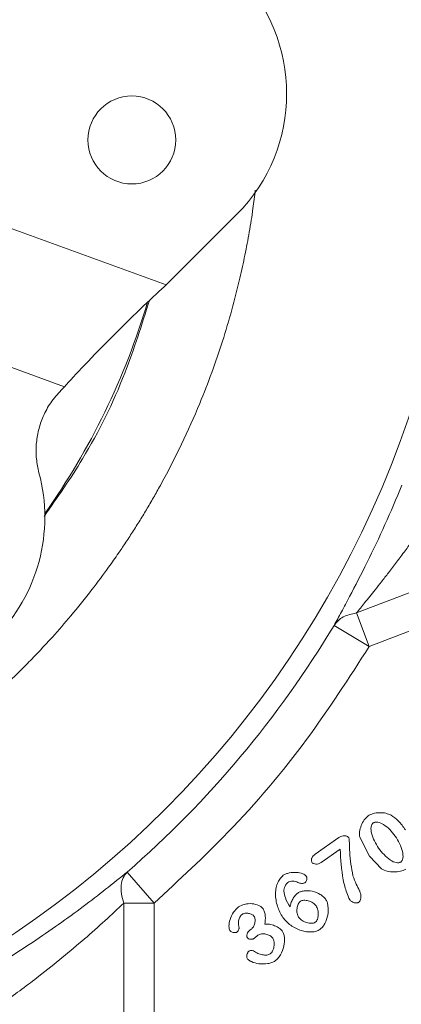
# Model space of a CAD drawing. Header units: inches. Extents: x 0.3 to 33.9, y 0.2 to 21.7.
# Tile 5 of 25: x 8.3 to 9.4, y 7.8 to 10.7. Entities that reach past the tile are written whole.
import ezdxf

# ---------------------------------------------------------------- set-up
doc = ezdxf.new("R2010")
doc.units = ezdxf.units.IN
doc.header["$MEASUREMENT"] = 0
doc.layers.add('SLD-0', color=7, linetype='Continuous', lineweight=15)
doc.styles.add('SLDTEXTSTYLE0', font='TXT', dxfattribs={"width": 0.75})
doc.dimstyles.new('SLDDIMSTYLE0', dxfattribs={"dimtxt": 0.25, "dimasz": 0.13, "dimexe": 0, "dimexo": 0.0625, "dimgap": 0.0625, "dimtad": 0, "dimtih": 1, "dimtoh": 1, "dimdec": 4, "dimrnd": 1e-09, "dimzin": 12, "dimdsep": 46, "dimtxsty": 'SLDTEXTSTYLE0', "dimsah": 1, "dimcen": 0.09, "dimadec": 0, "dimazin": 3, "dimtfac": 1, "dimtdec": 4, "dimtofl": 0, "dimtmove": 0, "dimatfit": 3, "dimfxl": 1, "dimfrac": 2, "dimtolj": 1, "dimtzin": 12, "dimarcsym": 0})
doc.dimstyles.new('SLDDIMSTYLE1', dxfattribs={"dimtxt": 0.25, "dimasz": 0.13, "dimexe": 0, "dimexo": 0.0625, "dimgap": 0.0625, "dimtad": 0, "dimtih": 1, "dimtoh": 1, "dimdec": 4, "dimrnd": 1e-09, "dimzin": 4, "dimdsep": 46, "dimtxsty": 'SLDTEXTSTYLE0', "dimsah": 1, "dimcen": 0.09, "dimadec": 0, "dimazin": 1, "dimtfac": 1, "dimtdec": 4, "dimtofl": 0, "dimtmove": 0, "dimatfit": 3, "dimfxl": 1, "dimfrac": 2, "dimtolj": 1, "dimtzin": 12, "dimarcsym": 0})

# ---------------------------------------------------------------- blocks, each defined once
blk = doc.blocks.new('*D10')
at = {"layer": 'SLD-0'}
for p, q in [((6.6938, 13.5153), (15.0894, 13.5153)), ((14.9644, 13.5153), (14.9644, 9.6539)), ((14.4853, 9.2798), (14.4345, 9.2798)), ((14.4345, 9.2798), (14.4345, 8.883)), ((15.4435, 9.2798), (15.4943, 9.2798)), ((15.4943, 9.2798), (15.4943, 8.883)), ((14.4345, 8.883), (14.4853, 8.883)), ((15.4943, 8.883), (15.4435, 8.883)), ((14.9644, 4.9707), (14.9644, 8.8322)), ((7.9438, 4.9707), (15.0894, 4.9707))]:
    blk.add_line(p, q, dxfattribs=at)
for points in [[(14.9644, 13.5153), (14.9444, 13.3853), (14.9844, 13.3853)], [(14.9644, 4.9707), (14.9844, 5.1007), (14.9444, 5.1007)]]:
    blk.add_solid(points, dxfattribs=at)
at = {"layer": 'SLD-0', "char_height": 0.25, "attachment_point": 1, "style": 'SLDTEXTSTYLE0'}
for s, insert in [('8.54', (14.5396, 9.6529, 0.0039)), ('217.0', (14.5488, 9.2052, 0.0039))]:
    blk.add_mtext(s, dxfattribs=dict(at, insert=insert))
blk = doc.blocks.new('*D11')
at = {"layer": 'SLD-0'}
for p, q in [((6.6938, 13.5153), (13.4358, 13.5153)), ((13.3108, 13.5153), (13.3108, 10.2739)), ((12.8317, 9.8998), (12.781, 9.8998)), ((12.781, 9.8998), (12.781, 9.503)), ((13.7899, 9.8998), (13.8407, 9.8998)), ((13.8407, 9.8998), (13.8407, 9.503)), ((12.781, 9.503), (12.8317, 9.503)), ((13.8407, 9.503), (13.7899, 9.503)), ((13.3108, 6.2107), (13.3108, 9.4522)), ((11.003, 6.2107), (13.4358, 6.2107))]:
    blk.add_line(p, q, dxfattribs=at)
for points in [[(13.3108, 13.5153), (13.2908, 13.3853), (13.3308, 13.3853)], [(13.3108, 6.2107), (13.3308, 6.3407), (13.2908, 6.3407)]]:
    blk.add_solid(points, dxfattribs=at)
at = {"layer": 'SLD-0', "char_height": 0.25, "attachment_point": 1, "style": 'SLDTEXTSTYLE0'}
for s, insert in [('7.30', (12.886, 10.2729, 0.0039)), ('185.5', (12.8952, 9.8252, 0.0039))]:
    blk.add_mtext(s, dxfattribs=dict(at, insert=insert))
blk = doc.blocks.new('*D13')
at = {"layer": 'SLD-0'}
for p, q in [((11.252, 8.0773), (11.252, 2.0898)), ((7.8938, 6.3962), (7.8938, 2.0898)), ((9.1861, 2.2516), (9.1354, 2.2516)), ((9.1354, 2.2516), (9.1354, 1.8547)), ((9.9596, 2.2516), (10.0104, 2.2516)), ((10.0104, 2.2516), (10.0104, 1.8547)), ((7.8938, 2.2148), (9.0465, 2.2148)), ((11.252, 2.2148), (10.0992, 2.2148)), ((9.1354, 1.8547), (9.1861, 1.8547)), ((10.0104, 1.8547), (9.9596, 1.8547))]:
    blk.add_line(p, q, dxfattribs=at)
for points in [[(7.8938, 2.2148), (8.0238, 2.1948), (8.0238, 2.2348)], [(11.252, 2.2148), (11.122, 2.2348), (11.122, 2.1948)]]:
    blk.add_solid(points, dxfattribs=at)
at = {"layer": 'SLD-0', "char_height": 0.25, "attachment_point": 1, "style": 'SLDTEXTSTYLE0'}
for s, insert in [('3.36', (9.1481, 2.6247, -0.972)), ('85.3', (9.2496, 2.177, -0.972))]:
    blk.add_mtext(s, dxfattribs=dict(at, insert=insert))

msp = doc.modelspace()

# ---------------------------------------------------------------- linework, layer by layer
at = {"color": 7, "linetype": 'Continuous', "lineweight": 15}
for p, q in [((8.94221, 10.0821), (8.73649, 9.87639)), ((8.25381, 10.05207), (8.73649, 9.87639)), ((8.43919, 9.57909), (8.12698, 9.69272)), ((8.43919, 9.57909), (8.42878, 9.56868)), ((9.29257, 8.91758), (9.86303, 9.13656)), ((9.33014, 8.81971), (9.9006, 9.03868)), ((9.29257, 8.91758), (9.33014, 8.81971)), ((9.22737, 8.88151), (9.33014, 8.81971)), ((9.17204, 8.21249), (9.24159, 8.26119)), ((9.33067, 8.20696), (9.30246, 8.26189)), ((9.24511, 8.22713), (9.18921, 8.18798)), ((9.36628, 8.16946), (9.33067, 8.20696)), ((8.62209, 8.16034), (8.70079, 8.06984)), ((8.6126, 7.46282), (8.6126, 8.06984)), ((8.70079, 8.06984), (8.6126, 8.06984)), ((8.70079, 7.46282), (8.70079, 8.06984)), ((8.98056, 7.99024), (8.98478, 7.9932))]:
    msp.add_line(p, q, dxfattribs=at)
for centre, radius in [((6.64377, 10.43532), 2.95632), ((8.63569, 10.30026), 0.1285)]:
    msp.add_circle(centre, radius, dxfattribs=at)
for centre, radius, start, end in [((6.64377, 10.43532), 2.12717, 324.75955, 343.35867), ((7.88121, 9.19788), 0.5, 254.9895, 15.0105), ((6.64377, 10.43532), 3.01484, 311.01012, 328.97677)]:
    msp.add_arc(centre, radius, start, end, dxfattribs=at)
for centre, major_axis, ratio, start_param, end_param in [((8.58764, 10.43532), (0.50095, 0), 0.9980992, 5.4987385, 7.0676321), ((8.59282, 9.72593), (0.1718, 0.17155), 0.0395568, 0.5420775, 2.6364726)]:
    msp.add_ellipse(centre, major_axis=major_axis, ratio=ratio, start_param=start_param, end_param=end_param, dxfattribs=at)
at = {"color": 8, "linetype": 'Continuous', "lineweight": 15}
for points, knots in [([(8.99695, 10.15388), (8.99474, 10.13583), (8.98973, 10.09479), (8.97954, 10.03139), (8.96681, 9.9635), (8.94339, 9.85631), (8.903, 9.71027), (8.82896, 9.50802), (8.75747, 9.35882), (8.70164, 9.25921), (8.68099, 9.22381), (8.65972, 9.18878), (8.63786, 9.15413), (8.61678, 9.12198), (8.59355, 9.0877), (8.56191, 9.04271), (8.51606, 8.9812), (8.46116, 8.9131), (8.40687, 8.85077), (8.36107, 8.80144), (8.26097, 8.69895), (8.09196, 8.55054), (7.83358, 8.3777), (7.62578, 8.27503), (7.48615, 8.21955), (7.42425, 8.19703), (7.35954, 8.17545), (7.29011, 8.15454), (7.21373, 8.13434), (7.14438, 8.11843), (7.089, 8.10735), (7.04244, 8.09895), (6.99237, 8.09096), (6.95124, 8.08486), (6.92612, 8.08225), (6.92311, 8.08194)], [0, 0, 0, 0, 0.0172606, 0.0392474, 0.060958, 0.0828299, 0.1434072, 0.2046356, 0.2871184, 0.3000863, 0.3130541, 0.3260219, 0.3389896, 0.3519571, 0.3625107, 0.3783052, 0.4041759, 0.4353292, 0.4613341, 0.4826339, 0.4992281, 0.5973476, 0.6954666, 0.7935867, 0.8166805, 0.8381051, 0.8561157, 0.8814333, 0.9069333, 0.9311107, 0.9489816, 0.960546, 0.976022, 0.9971256, 1, 1, 1, 1]), ([(8.68717, 9.83115), (8.66474, 9.75979), (8.61438, 9.59964), (8.50994, 9.38693), (8.41778, 9.25528), (8.379, 9.19989)], [0, 0, 0, 0, 0.3176154, 0.7128861, 1, 1, 1, 1])]:
    msp.add_open_spline(points, degree=3, knots=knots, dxfattribs=at)
at = {"color": 7, "linetype": 'Continuous', "lineweight": 15}
for points, knots in [([(8.36415, 9.32738), (8.36121, 9.34093), (8.35524, 9.3684), (8.3552, 9.41059), (8.36178, 9.45253), (8.37587, 9.49363), (8.39749, 9.53377), (8.41823, 9.55691), (8.42878, 9.56868)], [0, 0, 0, 0, 0.1587677, 0.3221376, 0.4809061, 0.6442819, 0.8190368, 1, 1, 1, 1]), ([(9.42578, 9.29088), (9.4094, 9.2522), (9.37658, 9.17468), (9.32394, 9.06439), (9.28065, 8.9801), (9.24821, 8.91969), (9.23432, 8.89425), (9.22737, 8.88151)], [0, 0, 0, 0, 0.2481025, 0.4971169, 0.7471168, 0.8734034, 1, 1, 1, 1]), ([(9.53669, 9.24526), (9.52997, 9.23515), (9.51453, 9.21197), (9.48822, 9.17364), (9.461, 9.13517), (9.43427, 9.09854), (9.41046, 9.06665), (9.38729, 9.03626), (9.3664, 9.00943), (9.34285, 8.97966), (9.31768, 8.94833), (9.30046, 8.92725), (9.29257, 8.91758)], [0, 0, 0, 0, 0.0833868, 0.1913259, 0.3202676, 0.4103516, 0.5094048, 0.602859, 0.6863926, 0.7600468, 0.8899997, 1, 1, 1, 1]), ([(9.22737, 8.88151), (9.23532, 8.89084), (9.25124, 8.90949), (9.27879, 8.91489), (9.29257, 8.91758)], [0, 0, 0, 0, 0.5000004, 1, 1, 1, 1]), ([(8.70079, 8.06984), (8.77412, 8.13743), (8.93475, 8.28549), (9.14739, 8.53636), (9.27095, 8.72793), (9.33014, 8.81971)], [0, 0, 0, 0, 0.3043751, 0.6667342, 1, 1, 1, 1]), ([(9.30246, 8.26189), (9.30202, 8.26739), (9.30107, 8.27915), (9.30646, 8.2965), (9.31416, 8.31296), (9.32276, 8.32103), (9.32679, 8.32481)], [0, 0, 0, 0, 0.2339958, 0.4999392, 0.765931, 1, 1, 1, 1]), ([(9.32679, 8.32481), (9.3315, 8.32718), (9.34194, 8.33243), (9.3601, 8.33425), (9.3784, 8.33335), (9.38927, 8.32876), (9.39422, 8.32668)], [0, 0, 0, 0, 0.2247097, 0.4973521, 0.7713236, 1, 1, 1, 1]), ([(9.39422, 8.32668), (9.40133, 8.32144), (9.41767, 8.30941), (9.42955, 8.29291), (9.43626, 8.2836)], [0, 0, 0, 0, 0.4354221, 1, 1, 1, 1]), ([(9.34195, 8.30393), (9.34115, 8.30328), (9.33953, 8.30197), (9.33701, 8.29818), (9.33439, 8.28883), (9.33736, 8.2636), (9.34882, 8.24417), (9.35717, 8.23002)], [0, 0, 0, 0, 0.03813, 0.0775943, 0.167568, 0.3940771, 1, 1, 1, 1]), ([(9.40621, 8.26561), (9.40115, 8.27209), (9.39127, 8.28477), (9.37398, 8.29894), (9.35876, 8.30626), (9.34895, 8.30665), (9.34459, 8.30552), (9.34281, 8.30445), (9.34195, 8.30393)], [0, 0, 0, 0, 0.3071141, 0.6006575, 0.8331269, 0.922874, 0.9622245, 1, 1, 1, 1]), ([(9.24159, 8.26119), (9.24417, 8.26269), (9.24914, 8.26556), (9.25621, 8.26664), (9.26141, 8.2662), (9.26486, 8.26516), (9.26787, 8.26347), (9.26931, 8.26177), (9.27002, 8.26094)], [0, 0, 0, 0, 0.2854853, 0.5495948, 0.6737493, 0.7861035, 0.8959025, 1, 1, 1, 1]), ([(9.27002, 8.26094), (9.27031, 8.26031), (9.27105, 8.25867), (9.27173, 8.2537), (9.27253, 8.24012), (9.27235, 8.20426), (9.27821, 8.17211), (9.28239, 8.14922)], [0, 0, 0, 0, 0.01855956, 0.04763756, 0.13235551, 0.38209052, 1, 1, 1, 1]), ([(9.42225, 8.18976), (9.42303, 8.19039), (9.42463, 8.19171), (9.42712, 8.19554), (9.42992, 8.2052), (9.42684, 8.23126), (9.41485, 8.25121), (9.40621, 8.26561)], [0, 0, 0, 0, 0.0363914, 0.0750865, 0.1637723, 0.39634, 1, 1, 1, 1]), ([(9.1626, 8.18897), (9.16209, 8.18988), (9.16105, 8.19169), (9.16069, 8.19488), (9.16113, 8.19812), (9.16275, 8.20251), (9.16619, 8.20773), (9.17007, 8.21089), (9.17204, 8.21249)], [0, 0, 0, 0, 0.1115006, 0.2235634, 0.3381898, 0.4620281, 0.7264539, 1, 1, 1, 1]), ([(9.27306, 8.07953), (9.27007, 8.08615), (9.26159, 8.10486), (9.24969, 8.15417), (9.24699, 8.19728), (9.24511, 8.22713)], [0, 0, 0, 0, 0.14393428, 0.40727244, 1, 1, 1, 1]), ([(9.35717, 8.23002), (9.3677, 8.21716), (9.38228, 8.19936), (9.40548, 8.18784), (9.41536, 8.18722), (9.41968, 8.18824), (9.42142, 8.18926), (9.42225, 8.18976)], [0, 0, 0, 0, 0.6054798, 0.8382477, 0.9262164, 0.9643766, 1, 1, 1, 1]), ([(9.18921, 8.18798), (9.18688, 8.1867), (9.18229, 8.18416), (9.17462, 8.18329), (9.16861, 8.18438), (9.16465, 8.18658), (9.16327, 8.18819), (9.1626, 8.18897)], [0, 0, 0, 0, 0.2731643, 0.53865713, 0.78164245, 0.89487363, 1, 1, 1, 1]), ([(8.00701, 7.75726), (8.06593, 7.78856), (8.18393, 7.85124), (8.34738, 7.95474), (8.49736, 8.06058), (8.58046, 8.12704), (8.62209, 8.16034)], [0, 0, 0, 0, 0.2486008, 0.4977993, 0.7483564, 1, 1, 1, 1]), ([(8.6126, 8.06984), (8.60974, 8.07895), (8.60403, 8.09715), (8.60366, 8.12251), (8.60902, 8.14476), (8.61774, 8.15515), (8.62209, 8.16034)], [0, 0, 0, 0, 0.2499998, 0.4999987, 0.7499987, 1, 1, 1, 1]), ([(9.07714, 8.02782), (9.07144, 8.03829), (9.05965, 8.05993), (9.0551, 8.09074), (9.0575, 8.11458), (9.0624, 8.12982), (9.06927, 8.14236), (9.07584, 8.14817), (9.07883, 8.15082)], [0, 0, 0, 0, 0.2670661, 0.5518806, 0.6834454, 0.8037644, 0.9105631, 1, 1, 1, 1]), ([(9.07883, 8.15082), (9.08141, 8.15231), (9.08689, 8.15548), (9.09986, 8.15898), (9.11658, 8.1602), (9.13208, 8.15722), (9.14177, 8.15298), (9.14473, 8.14999), (9.14598, 8.14872)], [0, 0, 0, 0, 0.12501916, 0.26599664, 0.56178583, 0.82394141, 0.92542818, 1, 1, 1, 1]), ([(9.14598, 8.14872), (9.14632, 8.1481), (9.14706, 8.14674), (9.14762, 8.14333), (9.1474, 8.13869), (9.14603, 8.13418), (9.14421, 8.13106), (9.14296, 8.12997), (9.14237, 8.12946)], [0, 0, 0, 0, 0.1013533, 0.2207725, 0.4890815, 0.7620022, 0.8897295, 1, 1, 1, 1]), ([(9.28239, 8.14922), (9.28557, 8.14112), (9.29137, 8.12637), (9.29908, 8.11117), (9.30255, 8.10359), (9.30304, 8.1025)], [0, 0, 0, 0, 0.5105318, 0.9300301, 1, 1, 1, 1]), ([(9.43729, 8.16879), (9.43227, 8.16641), (9.42126, 8.1612), (9.40224, 8.1603), (9.383, 8.16165), (9.37159, 8.16698), (9.36628, 8.16946)], [0, 0, 0, 0, 0.22427881, 0.49157933, 0.7632888, 1, 1, 1, 1]), ([(9.09193, 8.13031), (9.09045, 8.12885), (9.08709, 8.12554), (9.08375, 8.11885), (9.08085, 8.11171), (9.08031, 8.10668), (9.08005, 8.10436)], [0, 0, 0, 0, 0.2127986, 0.4820057, 0.7605229, 1, 1, 1, 1]), ([(9.12146, 8.13029), (9.11932, 8.13129), (9.11467, 8.13347), (9.10673, 8.13399), (9.09874, 8.13358), (9.09408, 8.13134), (9.09193, 8.13031)], [0, 0, 0, 0, 0.2291843, 0.4989558, 0.7688858, 1, 1, 1, 1]), ([(9.14237, 8.12946), (9.14175, 8.1291), (9.14038, 8.12832), (9.13694, 8.12746), (9.13217, 8.12716), (9.1264, 8.12774), (9.12304, 8.12947), (9.12146, 8.13029)], [0, 0, 0, 0, 0.0990887, 0.2163754, 0.4824288, 0.7572392, 1, 1, 1, 1]), ([(9.08005, 8.10436), (9.08129, 8.09771), (9.08435, 8.0813), (9.09326, 8.0671), (9.09856, 8.05865)], [0, 0, 0, 0, 0.4053084, 1, 1, 1, 1]), ([(9.09856, 8.05865), (9.09927, 8.06236), (9.10078, 8.07025), (9.1062, 8.08125), (9.1126, 8.09154), (9.11845, 8.09673), (9.12115, 8.09912)], [0, 0, 0, 0, 0.2381566, 0.5070003, 0.7722232, 1, 1, 1, 1]), ([(9.12115, 8.09912), (9.12372, 8.10052), (9.12942, 8.10362), (9.14389, 8.10644), (9.1642, 8.10535), (9.18322, 8.09767), (9.19585, 8.08911), (9.20031, 8.08395), (9.20231, 8.08164)], [0, 0, 0, 0, 0.0979767, 0.2174946, 0.4905467, 0.771156, 0.8973823, 1, 1, 1, 1]), ([(9.30304, 8.1025), (9.30408, 8.09945), (9.30608, 8.09358), (9.30606, 8.08466), (9.30429, 8.0781), (9.3018, 8.07393), (9.30012, 8.07251), (9.29933, 8.07183)], [0, 0, 0, 0, 0.29258201, 0.56294497, 0.80017184, 0.90548935, 1, 1, 1, 1]), ([(8.06141, 7.65038), (8.09596, 7.67136), (8.16495, 7.71325), (8.26641, 7.78255), (8.35563, 7.84858), (8.43303, 7.91037), (8.49742, 7.96482), (8.55796, 8.01854), (8.59443, 8.05278), (8.6126, 8.06984)], [0, 0, 0, 0, 0.1620415, 0.3236402, 0.4991122, 0.624439, 0.7500882, 0.8754622, 1, 1, 1, 1]), ([(8.92268, 7.98912), (8.92193, 7.99076), (8.92011, 7.99474), (8.91938, 8.00601), (8.9224, 8.02304), (8.93171, 8.04326), (8.94259, 8.05372), (8.94775, 8.05868)], [0, 0, 0, 0, 0.0686969, 0.1666853, 0.4252917, 0.7273437, 1, 1, 1, 1]), ([(8.94775, 8.05868), (8.9535, 8.06151), (8.96588, 8.06761), (8.98698, 8.06883), (9.00381, 8.06467), (9.01452, 8.0586), (9.01806, 8.05465), (9.01965, 8.05288)], [0, 0, 0, 0, 0.2462366, 0.5305014, 0.7955573, 0.9086561, 1, 1, 1, 1]), ([(9.12886, 8.07501), (9.12772, 8.07399), (9.12519, 8.0717), (9.12132, 8.06475), (9.11829, 8.05397), (9.11842, 8.04244), (9.12048, 8.03374), (9.12254, 8.03013), (9.1235, 8.02843)], [0, 0, 0, 0, 0.0907947, 0.2030611, 0.4698168, 0.7524496, 0.8838279, 1, 1, 1, 1]), ([(9.17467, 8.06174), (9.17164, 8.06493), (9.16526, 8.07163), (9.15232, 8.07695), (9.14119, 8.07839), (9.13326, 8.07736), (9.13023, 8.07574), (9.12886, 8.07501)], [0, 0, 0, 0, 0.25587845, 0.53847756, 0.79949887, 0.90922028, 1, 1, 1, 1]), ([(9.1723, 8.01348), (9.17353, 8.01459), (9.17623, 8.01701), (9.17971, 8.02439), (9.18165, 8.03539), (9.18091, 8.04936), (9.17671, 8.05769), (9.17467, 8.06174)], [0, 0, 0, 0, 0.0954846, 0.2081276, 0.4638002, 0.739462, 1, 1, 1, 1]), ([(9.20231, 8.08164), (9.20392, 8.07873), (9.20743, 8.07238), (9.21067, 8.05645), (9.21001, 8.03451), (9.20298, 8.01363), (9.19428, 7.99963), (9.18866, 7.99477), (9.18607, 7.99253)], [0, 0, 0, 0, 0.1022525, 0.2231233, 0.4964813, 0.7714776, 0.894517, 1, 1, 1, 1]), ([(9.29933, 8.07183), (9.29845, 8.07134), (9.2966, 8.07031), (9.292, 8.06964), (9.28578, 8.0705), (9.27846, 8.07362), (9.27486, 8.07757), (9.27306, 8.07953)], [0, 0, 0, 0, 0.10146386, 0.21353475, 0.46291696, 0.73228606, 1, 1, 1, 1]), ([(8.9588, 8.03673), (8.95749, 8.03564), (8.95475, 8.03337), (8.95052, 8.02719), (8.94635, 8.01459), (8.94809, 8.00345), (8.94922, 7.99619)], [0, 0, 0, 0, 0.1162316, 0.242053, 0.5064219, 1, 1, 1, 1]), ([(8.99302, 8.03154), (8.99219, 8.0325), (8.99039, 8.03459), (8.98513, 8.03764), (8.97734, 8.04005), (8.96904, 8.04031), (8.96271, 8.03898), (8.96005, 8.03745), (8.9588, 8.03673)], [0, 0, 0, 0, 0.10222796, 0.22151633, 0.48413167, 0.75384546, 0.88397996, 1, 1, 1, 1]), ([(8.98478, 7.9932), (8.98596, 7.99418), (8.98848, 7.99629), (8.99241, 8.00216), (8.99582, 8.01078), (8.99672, 8.02009), (8.9955, 8.02718), (8.99382, 8.03014), (8.99302, 8.03154)], [0, 0, 0, 0, 0.1086448, 0.2322044, 0.4964696, 0.7600752, 0.8863234, 1, 1, 1, 1]), ([(9.01965, 8.05288), (9.02126, 8.04976), (9.02472, 8.04305), (9.02725, 8.02769), (9.0257, 8.01594), (9.02468, 8.00818)], [0, 0, 0, 0, 0.2285938, 0.4912559, 1, 1, 1, 1]), ([(9.02468, 8.00818), (9.02921, 8.0082), (9.03904, 8.00826), (9.05337, 8.0039), (9.06663, 7.99783), (9.07299, 7.99126), (9.0758, 7.98837)], [0, 0, 0, 0, 0.2390734, 0.5187816, 0.7878594, 1, 1, 1, 1]), ([(9.18607, 7.99253), (9.18264, 7.99066), (9.17524, 7.98664), (9.15628, 7.98399), (9.1298, 7.98832), (9.09953, 8.00295), (9.08446, 8.01969), (9.07714, 8.02782)], [0, 0, 0, 0, 0.0941385, 0.203138, 0.4569115, 0.736427, 1, 1, 1, 1]), ([(9.1235, 8.02843), (9.12673, 8.02506), (9.13347, 8.01801), (9.14702, 8.01231), (9.15869, 8.01016), (9.16735, 8.01087), (9.17075, 8.01266), (9.1723, 8.01348)], [0, 0, 0, 0, 0.2547999, 0.5315368, 0.7903109, 0.9043734, 1, 1, 1, 1]), ([(8.94241, 7.98458), (8.94181, 7.98426), (8.94047, 7.98356), (8.93706, 7.9831), (8.93233, 7.98347), (8.92768, 7.98505), (8.92441, 7.98709), (8.92323, 7.98847), (8.92268, 7.98912)], [0, 0, 0, 0, 0.0943433, 0.2081385, 0.4717406, 0.7483637, 0.8819837, 1, 1, 1, 1]), ([(8.94922, 7.99619), (8.94925, 7.99579), (8.9493, 7.99489), (8.94873, 7.99284), (8.94738, 7.9901), (8.94527, 7.98698), (8.94332, 7.98535), (8.94241, 7.98458)], [0, 0, 0, 0, 0.086317, 0.1942512, 0.4532531, 0.7450986, 1, 1, 1, 1]), ([(8.97336, 7.96865), (8.97299, 7.96934), (8.97219, 7.97081), (8.97176, 7.97452), (8.97264, 7.97962), (8.97545, 7.98568), (8.97884, 7.98871), (8.98056, 7.99024)], [0, 0, 0, 0, 0.0955048, 0.2029004, 0.448605, 0.7215204, 1, 1, 1, 1]), ([(9.00453, 7.97554), (9.00383, 7.975), (9.00177, 7.97342), (8.99853, 7.9707), (8.99547, 7.9682), (8.99367, 7.96671), (8.99311, 7.96629), (8.99305, 7.96624)], [0, 0, 0, 0, 0.1796714, 0.5261308, 0.8589548, 0.9827104, 1, 1, 1, 1]), ([(9.04811, 7.96701), (9.04691, 7.96846), (9.04441, 7.9715), (9.0376, 7.97605), (9.0277, 7.97961), (9.01723, 7.98006), (9.00939, 7.97836), (9.0061, 7.97645), (9.00453, 7.97554)], [0, 0, 0, 0, 0.1171127, 0.2443489, 0.505577, 0.7637157, 0.8874427, 1, 1, 1, 1]), ([(9.0758, 7.98837), (9.07716, 7.9858), (9.08027, 7.97997), (9.08307, 7.96482), (9.08177, 7.943), (9.07332, 7.92225), (9.06364, 7.90813), (9.05767, 7.90304), (9.05494, 7.90071)], [0, 0, 0, 0, 0.0899635, 0.2040786, 0.4729742, 0.757374, 0.8889175, 1, 1, 1, 1]), ([(8.99305, 7.96624), (8.99228, 7.96578), (8.99071, 7.96484), (8.9871, 7.96386), (8.9824, 7.96373), (8.97793, 7.96499), (8.97493, 7.9668), (8.97387, 7.96805), (8.97336, 7.96865)], [0, 0, 0, 0, 0.1238189, 0.2538417, 0.5175475, 0.7718913, 0.891559, 1, 1, 1, 1]), ([(9.04081, 7.92141), (9.04196, 7.92242), (9.04452, 7.92469), (9.0486, 7.93152), (9.05207, 7.94207), (9.05251, 7.9534), (9.0509, 7.96192), (9.04899, 7.96539), (9.04811, 7.96701)], [0, 0, 0, 0, 0.0927205, 0.2074024, 0.4782088, 0.7604379, 0.8888314, 1, 1, 1, 1]), ([(8.97409, 7.90618), (8.97363, 7.907), (8.97265, 7.90874), (8.97186, 7.91292), (8.97217, 7.91846), (8.97395, 7.92371), (8.97618, 7.92728), (8.97766, 7.92855), (8.97835, 7.92914)], [0, 0, 0, 0, 0.1122616, 0.2366048, 0.5023032, 0.7676174, 0.8915312, 1, 1, 1, 1]), ([(8.97835, 7.92914), (8.97932, 7.9296), (8.98146, 7.93061), (8.98561, 7.93098), (8.98932, 7.93097), (8.99129, 7.92986), (8.99167, 7.92965)], [0, 0, 0, 0, 0.2303672, 0.5109073, 0.9040823, 1, 1, 1, 1]), ([(8.99167, 7.92965), (8.99581, 7.92717), (9.00401, 7.92226), (9.01731, 7.91818), (9.02827, 7.91728), (9.03613, 7.91874), (9.03931, 7.92055), (9.04081, 7.92141)], [0, 0, 0, 0, 0.2762907, 0.5474086, 0.7912201, 0.9014615, 1, 1, 1, 1]), ([(9.05494, 7.90071), (9.05181, 7.89898), (9.04502, 7.89524), (9.02889, 7.89161), (9.00825, 7.8912), (8.98973, 7.8963), (8.97871, 7.90174), (8.97539, 7.90494), (8.97409, 7.90618)], [0, 0, 0, 0, 0.125001, 0.2703753, 0.5743479, 0.8391263, 0.93738, 1, 1, 1, 1])]:
    msp.add_open_spline(points, degree=3, knots=knots, dxfattribs=at)

# ---------------------------------------------------------------- dimensions: what is measured, and where the dimension line sits
at = {"layer": 'SLD-0'}
for base, p1, p2, dimstyle, picture, middle in [((14.96438, 13.51532), (7.89377, 4.97072), (6.64377, 13.51532), 'SLDDIMSTYLE0', '*D10', (14.96438, 9.24302)), ((13.31083, 6.21072), (6.64377, 13.51532), (10.95298, 6.21072), 'SLDDIMSTYLE1', '*D11', (13.31083, 9.86302))]:
    dim = msp.add_linear_dim(base=base, p1=p1, p2=p2, angle=90, dimstyle=dimstyle, dxfattribs=at)
    dim.commit()
    dim.dimension.update_dxf_attribs({"geometry": picture, "text_midpoint": middle, "dimtype": 160})
dim = msp.add_linear_dim(base=(11.25199, 2.21482), p1=(7.89377, 6.44622), p2=(11.25199, 8.12725), dimstyle='SLDDIMSTYLE0', dxfattribs=at)
dim.commit()
dim.dimension.update_dxf_attribs({"geometry": '*D13', "text_midpoint": (9.57288, 2.21482), "dimtype": 160})

doc.saveas('drawing.dxf')
